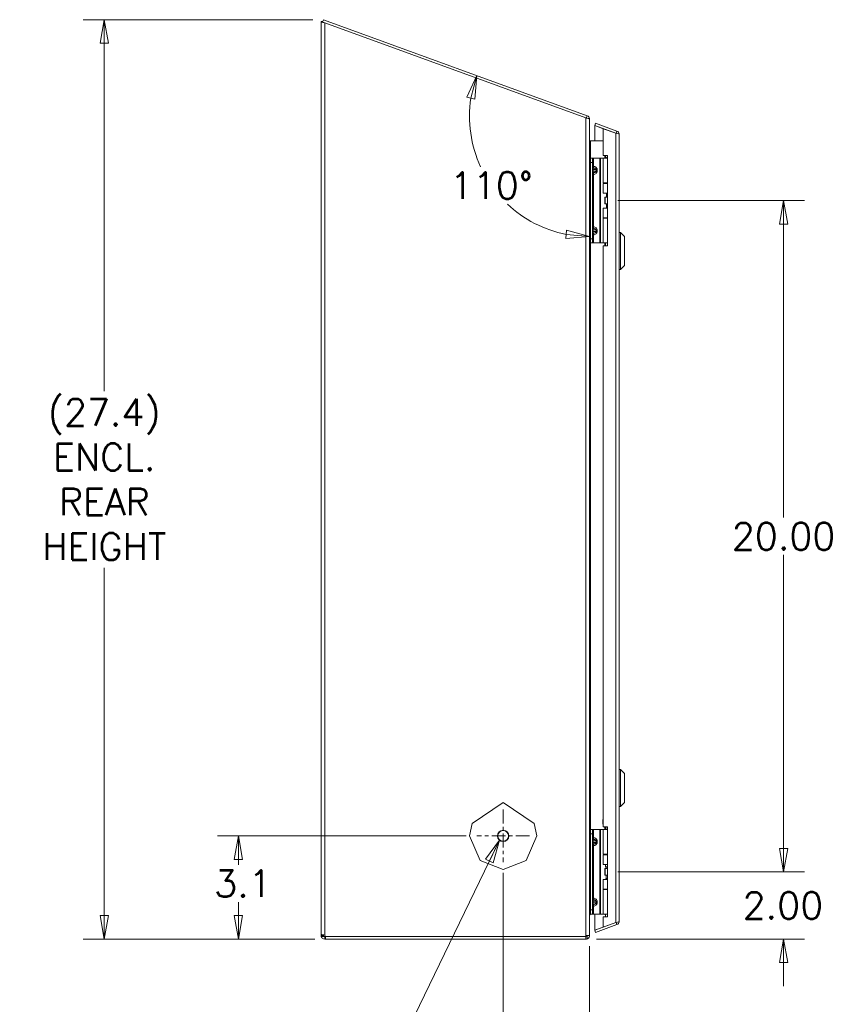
# Model space of a CAD drawing. Header units: inches. Extents: x 5 to 168, y 5 to 106.
# Tile 2 of 12: x 5 to 29, y 46 to 76. Entities that reach past the tile are written whole.
import ezdxf

# ---------------------------------------------------------------- set-up
doc = ezdxf.new("R2010")
doc.units = ezdxf.units.IN
doc.header["$LTSCALE"] = 10
doc.header["$MEASUREMENT"] = 0
doc.linetypes.add('CHAIN', pattern=[0.7087, 0.4724, -0.0591, 0.1181, -0.0591])
doc.layers.get('0').update_dxf_attribs({"lineweight": 0})
for name, color, linetype, lineweight in [('Center Mark (ANSI)', 7, 'Continuous', 5), ('Dimension (ANSI)', 7, 'Continuous', 5), ('Symbol (ANSI)', 7, 'Continuous', 5), ('Visible (ANSI)', 7, 'Continuous', 5), ('Visible Narrow (ANSI)', 7, 'Continuous', 5)]:
    doc.layers.add(name, color=color, linetype=linetype, lineweight=lineweight)
doc.styles.add('ROMANS', font='romans.shx')
doc.dimstyles.new('Default (ANSI)', dxfattribs={"dimscale": 10, "dimtxt": 0.08, "dimasz": 0.07, "dimexe": 0.0625, "dimexo": 0.0315, "dimgap": 0.0155, "dimtad": 0, "dimtih": 1, "dimtoh": 1, "dimrnd": 1e-08, "dimzin": 0, "dimdsep": 46, "dimtxsty": 'ROMANS', "dimblk": 'Filled-1', "dimcen": 0.09, "dimdle": 0.197, "dimclrd": 256, "dimclre": 256, "dimclrt": 256, "dimadec": 0, "dimazin": 0, "dimtfac": 1, "dimtofl": 0, "dimtmove": 0, "dimatfit": 3, "dimldrblk": 'Filled-1', "dimfxl": 1, "dimtolj": 1, "dimtzin": 0, "dimlwd": -1, "dimlwe": -1, "dimarcsym": 0})
doc.dimstyles.new('Default (ANSI)$7', dxfattribs={"dimscale": 10, "dimtxt": 0.08, "dimasz": 0.07, "dimexe": 0.0625, "dimexo": 0.0315, "dimgap": 0.0155, "dimtad": 0, "dimtih": 1, "dimtoh": 1, "dimrnd": 1e-08, "dimzin": 0, "dimdsep": 46, "dimtxsty": 'ROMANS', "dimblk": 'Filled-1', "dimcen": 0.09, "dimdle": 0.197, "dimclrd": 256, "dimclre": 256, "dimclrt": 256, "dimadec": 0, "dimazin": 0, "dimtfac": 1, "dimtofl": 0, "dimtmove": 0, "dimatfit": 3, "dimldrblk": 'Filled-1', "dimfxl": 1, "dimtolj": 1, "dimtzin": 0, "dimlwd": -1, "dimlwe": -1, "dimarcsym": 0})

# ---------------------------------------------------------------- blocks, each defined once
blk = doc.blocks.new('Filled-1')
at = {"color": 0}
for p, q in [((0, 0), (-1, 0.179)), ((-1, 0.179), (-1, -0.179)), ((-1, 0), (0, 0)), ((-1, -0.179), (0, 0))]:
    blk.add_line(p, q, dxfattribs=at)
at = {"color": 0, "flags": 128}
blk.add_lwpolyline([(-1, -0.179), (0, 0), (-1, 0.179), (-1, -0.179)], dxfattribs=at)
at = {"color": 0}
blk.add_solid([(-1, -0.179), (0, 0), (-1, 0.179), (-1, -0.179)], dxfattribs=at)
blk = doc.blocks.new('*D8')
at = {"layer": 'Defpoints', "color": 0, "transparency": 16777216}
for p in [(22.305, 50.154), (27.559, 50.154), (21.668, 48.152)]:
    blk.add_point(p, dxfattribs=at)
at = {"layer": 'Dimension (ANSI)', "transparency": 16777216}
for p, q in [((27.559, 50.854), (27.559, 51.554)), ((22.62, 50.154), (28.184, 50.154)), ((21.983, 48.152), (28.184, 48.152)), ((27.559, 47.452), (27.559, 46.752))]:
    blk.add_line(p, q, dxfattribs=at)
at = {"layer": 'Dimension (ANSI)', "transparency": 16777216, "xscale": 0.7000000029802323, "yscale": 0.7000000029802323, "zscale": 0.7000000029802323}
for p, rotation in [((27.559, 50.154), 270), ((27.559, 48.152), 90)]:
    blk.add_blockref('Filled-1', p, dxfattribs=dict(at, rotation=rotation))
at = {"layer": 'Dimension (ANSI)', "transparency": 16777216, "insert": (26.34, 49.553), "char_height": 0.8, "attachment_point": 1, "style": 'ROMANS'}
blk.add_mtext('\\A1;2.00', dxfattribs=at)
blk = doc.blocks.new('*D9')
at = {"layer": 'Defpoints', "color": 0, "transparency": 16777216}
for p in [(22.305, 70.154), (27.559, 70.154), (22.305, 50.154)]:
    blk.add_point(p, dxfattribs=at)
at = {"layer": 'Dimension (ANSI)', "transparency": 16777216}
for p, q in [((22.62, 70.154), (28.184, 70.154)), ((27.559, 69.454), (27.559, 60.709)), ((27.559, 50.854), (27.559, 59.599)), ((22.62, 50.154), (28.184, 50.154))]:
    blk.add_line(p, q, dxfattribs=at)
at = {"layer": 'Dimension (ANSI)', "transparency": 16777216, "xscale": 0.7000000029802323, "yscale": 0.7000000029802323, "zscale": 0.7000000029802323}
for p, rotation in [((27.559, 70.154), 90), ((27.559, 50.154), 270)]:
    blk.add_blockref('Filled-1', p, dxfattribs=dict(at, rotation=rotation))
at = {"layer": 'Dimension (ANSI)', "transparency": 16777216, "insert": (27.559, 60.154), "char_height": 0.8, "attachment_point": 5, "style": 'ROMANS'}
blk.add_mtext('\\A1;20.00', dxfattribs=at)
blk = doc.blocks.new('*D10')
at = {"layer": 'Defpoints', "color": 0, "transparency": 16777216}
for p in [(19.199, 50.441), (21.773, 48.258), (19.199, 45.341)]:
    blk.add_point(p, dxfattribs=at)
at = {"layer": 'Dimension (ANSI)', "transparency": 16777216}
for p, q in [((19.199, 50.126), (19.199, 44.716)), ((21.773, 47.943), (21.773, 44.716)), ((19.899, 45.341), (21.073, 45.341)), ((21.773, 45.341), (22.854, 45.341))]:
    blk.add_line(p, q, dxfattribs=at)
at = {"layer": 'Dimension (ANSI)', "transparency": 16777216, "xscale": 0.7000000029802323, "yscale": 0.7000000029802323, "zscale": 0.7000000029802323, "rotation": 180}
blk.add_blockref('Filled-1', (19.199, 45.341), dxfattribs=at)
at = {"layer": 'Dimension (ANSI)', "transparency": 16777216, "xscale": 0.7000000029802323, "yscale": 0.7000000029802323, "zscale": 0.7000000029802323}
blk.add_blockref('Filled-1', (21.773, 45.341), dxfattribs=at)
at = {"layer": 'Dimension (ANSI)', "transparency": 16777216, "insert": (23.009, 45.741), "char_height": 0.8, "attachment_point": 1, "style": 'ROMANS'}
blk.add_mtext('\\A1;2.6', dxfattribs=at)
blk = doc.blocks.new('*D11')
at = {"layer": 'Defpoints', "color": 0, "transparency": 16777216}
for p in [(11.307, 51.226), (18.414, 51.226), (13.9, 48.152)]:
    blk.add_point(p, dxfattribs=at)
at = {"layer": 'Dimension (ANSI)', "transparency": 16777216}
for p, q in [((18.099, 51.226), (10.682, 51.226)), ((11.307, 50.526), (11.307, 50.362)), ((11.307, 48.852), (11.307, 49.252)), ((13.585, 48.152), (10.682, 48.152))]:
    blk.add_line(p, q, dxfattribs=at)
at = {"layer": 'Dimension (ANSI)', "transparency": 16777216, "xscale": 0.7000000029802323, "yscale": 0.7000000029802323, "zscale": 0.7000000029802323}
for p, rotation in [((11.307, 51.226), 90), ((11.307, 48.152), 270)]:
    blk.add_blockref('Filled-1', p, dxfattribs=dict(at, rotation=rotation))
at = {"layer": 'Dimension (ANSI)', "transparency": 16777216, "insert": (10.583, 50.207), "char_height": 0.8, "attachment_point": 1, "style": 'ROMANS'}
blk.add_mtext('\\A1;3.1', dxfattribs=at)
blk = doc.blocks.new('*D12')
at = {"layer": 'Defpoints', "color": 0, "transparency": 16777216}
for p in [(21.477, 72.765), (21.773, 72.657), (21.773, 72.342), (18.346, 71.631)]:
    blk.add_point(p, dxfattribs=at)
at = {"layer": 'Dimension (ANSI)', "transparency": 16777216}
for start, end in [(171.2291, 204.7359), (226.7789, 258.7709)]:
    blk.add_arc((21.773, 72.657), 3.577, start, end, dxfattribs=at)
at = {"layer": 'Dimension (ANSI)', "transparency": 16777216, "xscale": 0.700000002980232, "yscale": 0.700000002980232, "zscale": 0.700000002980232}
for p, rotation in [((18.411, 73.881), 75.61457067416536), ((21.773, 69.08), 354.3854293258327)]:
    blk.add_blockref('Filled-1', p, dxfattribs=dict(at, rotation=rotation))
at = {"layer": 'Dimension (ANSI)', "transparency": 16777216, "insert": (18.843, 70.605), "char_height": 0.8, "attachment_point": 5, "style": 'ROMANS'}
blk.add_mtext('\\A1;110°', dxfattribs=at)
blk = doc.blocks.new('*D23')
at = {"layer": 'Defpoints', "color": 0, "transparency": 16777216}
for p in [(7.306, 75.543), (13.843, 75.543), (13.9, 48.152)]:
    blk.add_point(p, dxfattribs=at)
at = {"layer": 'Dimension (ANSI)', "transparency": 16777216}
for p, q in [((13.528, 75.543), (6.681, 75.543)), ((7.306, 74.843), (7.306, 64.479)), ((7.306, 48.852), (7.306, 59.217)), ((13.585, 48.152), (6.681, 48.152))]:
    blk.add_line(p, q, dxfattribs=at)
at = {"layer": 'Dimension (ANSI)', "transparency": 16777216, "xscale": 0.7000000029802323, "yscale": 0.7000000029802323, "zscale": 0.7000000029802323}
for p, rotation in [((7.306, 75.543), 90), ((7.306, 48.152), 270)]:
    blk.add_blockref('Filled-1', p, dxfattribs=dict(at, rotation=rotation))
at = {"layer": 'Dimension (ANSI)', "transparency": 16777216, "insert": (7.306, 61.848), "char_height": 0.8, "attachment_point": 5, "style": 'ROMANS'}
blk.add_mtext('\\A1;(27.4){\\PENCL.\\PREAR\\PHEIGHT}', dxfattribs=at)

msp = doc.modelspace()

# ---------------------------------------------------------------- linework, layer by layer
at = {"layer": 'Center Mark (ANSI)', "linetype": 'CHAIN', "ltscale": 0.087173}
for p, q in [((19.199, 52.0117), (19.199, 50.4407)), ((19.9845, 51.2262), (18.4135, 51.2262))]:
    msp.add_line(p, q, dxfattribs=at)
at = {"layer": 'Visible (ANSI)'}
for p, q in [((13.773, 75.49), (13.8231, 75.49)), ((13.773, 75.4831), (13.773, 75.49)), ((13.8206, 75.4831), (13.773, 75.4831)), ((13.773, 48.2695), (13.773, 75.4831)), ((13.8172, 75.4739), (13.8426, 75.5434)), ((13.8783, 75.4517), (13.8172, 75.4739)), ((21.699, 72.6839), (13.8426, 75.5434)), ((21.6678, 72.6165), (13.8783, 75.4517)), ((21.674, 72.6151), (21.699, 72.6839)), ((21.6866, 72.6349), (21.6789, 72.614)), ((21.7038, 72.6822), (21.6866, 72.6349)), ((21.699, 72.6839), (21.7038, 72.6822)), ((21.773, 72.5833), (21.7708, 72.5833)), ((21.773, 72.5833), (21.773, 72.5782)), ((21.773, 72.5782), (21.773, 48.2582)), ((21.9295, 72.3881), (21.9548, 72.4576)), ((21.9548, 72.4576), (22.5903, 72.2264)), ((22.5588, 72.1591), (21.9295, 72.3881)), ((21.9295, 71.9304), (21.9295, 72.3874)), ((21.9295, 72.3874), (22.1795, 72.2964)), ((22.1795, 72.2964), (22.1795, 71.498)), ((22.1795, 72.2964), (22.5543, 72.16)), ((22.5653, 72.1578), (22.5903, 72.2264)), ((22.1795, 71.9304), (21.8043, 71.9304)), ((22.6595, 72.1275), (22.6595, 48.6811)), ((21.804, 71.4143), (21.804, 71.2893)), ((21.804, 71.4143), (21.8631, 71.4143)), ((21.804, 69.0193), (21.804, 71.2893)), ((21.89, 71.4143), (21.8631, 71.4143)), ((21.8631, 71.2893), (21.8631, 71.4143)), ((21.8631, 69.0193), (21.8631, 71.2893)), ((22.0759, 71.4143), (21.89, 71.4143)), ((22.0982, 71.4143), (22.0759, 71.4143)), ((22.183, 71.4143), (22.0982, 71.4143)), ((22.1795, 71.498), (22.3045, 71.498)), ((22.183, 71.4143), (22.3045, 71.4143)), ((22.183, 70.6823), (22.183, 71.4143)), ((22.2557, 71.4143), (22.3045, 71.4619)), ((22.3045, 71.4248), (22.294, 71.4143)), ((22.3045, 71.498), (22.3045, 68.8105)), ((22.183, 70.6823), (22.3045, 70.6823)), ((22.183, 70.6648), (22.3045, 70.6648)), ((22.183, 70.3793), (22.183, 70.6648)), ((22.283, 70.6823), (22.283, 70.6648)), ((22.3045, 70.3793), (22.183, 70.3793)), ((22.232, 70.2543), (22.2351, 70.2543)), ((22.232, 70.0543), (22.232, 70.2543)), ((22.2351, 70.2543), (22.3045, 70.2543)), ((22.2351, 70.0543), (22.2351, 70.2543)), ((22.283, 70.3793), (22.283, 70.2543)), ((22.183, 69.9293), (22.3045, 69.9293)), ((22.183, 69.6438), (22.183, 69.9293)), ((22.232, 70.0543), (22.2351, 70.0543)), ((22.2351, 70.0543), (22.3045, 70.0543)), ((22.283, 70.0543), (22.283, 69.9293)), ((22.183, 69.6438), (22.3045, 69.6438)), ((22.183, 69.6263), (22.3045, 69.6263)), ((22.183, 68.8943), (22.183, 69.6263)), ((22.283, 69.6438), (22.283, 69.6263)), ((21.804, 69.0193), (21.804, 68.8943)), ((21.8631, 68.8943), (21.8631, 69.0193)), ((22.6989, 69.2055), (22.6595, 69.2055)), ((22.6989, 69.2055), (22.6989, 68.1031)), ((22.817, 69.0874), (22.6989, 69.2055)), ((22.817, 69.0874), (22.817, 68.2213)), ((21.8631, 68.8943), (21.804, 68.8943)), ((21.89, 68.8943), (21.8631, 68.8943)), ((22.0759, 68.8943), (21.89, 68.8943)), ((22.0982, 68.8943), (22.0759, 68.8943)), ((22.183, 68.8943), (22.0982, 68.8943)), ((22.3045, 68.8105), (22.1795, 68.8105)), ((22.1795, 68.8105), (22.1795, 51.498)), ((22.183, 68.8943), (22.3045, 68.8943)), ((22.6989, 68.1031), (22.6595, 68.1031)), ((22.817, 68.2213), (22.6989, 68.1031)), ((22.6989, 53.2055), (22.6595, 53.2055)), ((22.6989, 53.2055), (22.6989, 52.1031)), ((22.817, 53.0874), (22.6989, 53.2055)), ((22.817, 53.0874), (22.817, 52.2213)), ((18.2711, 51.599), (19.199, 52.2262)), ((19.199, 52.2262), (20.1269, 51.599)), ((22.817, 52.2213), (22.6989, 52.1031)), ((22.6989, 52.1031), (22.6595, 52.1031)), ((18.199, 51.2262), (18.2711, 51.599)), ((20.1269, 51.599), (20.199, 51.2262)), ((21.804, 51.4143), (21.804, 51.2893)), ((21.804, 51.4143), (21.8631, 51.4143)), ((21.89, 51.4143), (21.8631, 51.4143)), ((21.8631, 51.2893), (21.8631, 51.4143)), ((22.0759, 51.4143), (21.89, 51.4143)), ((22.0982, 51.4143), (22.0759, 51.4143)), ((22.183, 51.4143), (22.0982, 51.4143)), ((22.1795, 51.498), (22.3045, 51.498)), ((22.183, 51.4143), (22.3045, 51.4143)), ((22.183, 50.6823), (22.183, 51.4143)), ((22.3045, 51.498), (22.3045, 48.8105)), ((18.5136, 50.4981), (18.199, 51.2262)), ((20.199, 51.2262), (19.8845, 50.4981)), ((21.804, 49.0193), (21.804, 51.2893)), ((21.8631, 49.0193), (21.8631, 51.2893)), ((19.199, 50.2262), (18.5136, 50.4981)), ((19.8845, 50.4981), (19.199, 50.2262)), ((22.183, 50.6823), (22.3045, 50.6823)), ((22.183, 50.6648), (22.3045, 50.6648)), ((22.183, 50.3793), (22.183, 50.6648)), ((22.2455, 50.6823), (22.2455, 50.6648)), ((22.3045, 50.3793), (22.183, 50.3793)), ((22.232, 50.2543), (22.2351, 50.2543)), ((22.232, 50.0543), (22.232, 50.2543)), ((22.2351, 50.2543), (22.3045, 50.2543)), ((22.2351, 50.0543), (22.2351, 50.2543)), ((22.2455, 50.3793), (22.2455, 50.3098)), ((22.2455, 50.3098), (22.3045, 50.3098)), ((22.273, 50.2621), (22.2455, 50.3098)), ((22.273, 50.2621), (22.3045, 50.2621)), ((22.273, 50.2621), (22.273, 50.2543)), ((22.183, 49.9293), (22.3045, 49.9293)), ((22.183, 49.6438), (22.183, 49.9293)), ((22.232, 50.0543), (22.2351, 50.0543)), ((22.2351, 50.0543), (22.3045, 50.0543)), ((22.273, 49.9621), (22.254, 49.9293)), ((22.273, 50.0543), (22.273, 49.9621)), ((22.273, 49.9621), (22.3045, 49.9621)), ((22.183, 49.6438), (22.3045, 49.6438)), ((22.183, 49.6263), (22.3045, 49.6263)), ((22.183, 48.8943), (22.183, 49.6263)), ((22.2455, 49.6438), (22.2455, 49.6263)), ((21.804, 49.0193), (21.804, 48.8943)), ((21.8631, 48.8943), (21.8631, 49.0193)), ((21.8631, 48.8943), (21.804, 48.8943)), ((21.8043, 48.8907), (22.2284, 48.8907)), ((21.89, 48.8943), (21.8631, 48.8943)), ((22.0759, 48.8943), (21.89, 48.8943)), ((21.9295, 48.4212), (21.9295, 48.8907)), ((22.0982, 48.8943), (22.0759, 48.8943)), ((22.183, 48.8943), (22.0982, 48.8943)), ((22.1795, 48.8105), (22.1795, 48.5122)), ((22.3045, 48.8105), (22.1795, 48.8105)), ((22.183, 48.8943), (22.3045, 48.8943)), ((22.2455, 48.8943), (22.2455, 48.8105)), ((22.5588, 48.6495), (21.9295, 48.4205)), ((22.1795, 48.5122), (21.9295, 48.4212)), ((21.9295, 48.4205), (21.9548, 48.3509)), ((21.9548, 48.3509), (22.5903, 48.5822)), ((22.5543, 48.6486), (22.1795, 48.5122)), ((22.5653, 48.6508), (22.5903, 48.5822)), ((13.773, 48.2695), (13.8233, 48.2695)), ((13.773, 48.2575), (13.773, 48.2695)), ((13.773, 48.2575), (13.8233, 48.2575)), ((13.8233, 48.2695), (13.847, 48.2695)), ((13.8233, 48.2575), (13.847, 48.2575)), ((13.847, 48.2695), (13.847, 48.2575)), ((13.8783, 48.2262), (13.9005, 48.2262)), ((13.8783, 48.2262), (13.8783, 48.2026)), ((13.8783, 48.2026), (13.8783, 48.1522)), ((13.9005, 48.1522), (13.8783, 48.1522)), ((13.9005, 48.2262), (13.9005, 48.1522)), ((13.9005, 48.2262), (21.6678, 48.2262)), ((13.9005, 48.1522), (21.6678, 48.1522)), ((21.6678, 48.2272), (13.9039, 48.2272)), ((21.6678, 48.2272), (21.6678, 48.2582)), ((21.6678, 48.1522), (21.6678, 48.2262)), ((21.699, 48.2582), (21.699, 48.2575)), ((21.699, 48.2575), (21.723, 48.2575)), ((21.723, 48.2575), (21.773, 48.2575)), ((21.773, 48.2575), (21.773, 48.2582))]:
    msp.add_line(p, q, dxfattribs=at)
msp.add_circle((19.199, 51.2262), 0.1685, dxfattribs=at)
for centre, radius, start, end in [((22.1455, 51.4143), 0.1, 0, 45.07737), ((13.8351, 48.2143), 0.07, 10.61276, 51.9526)]:
    msp.add_arc(centre, radius, start, end, dxfattribs=at)
msp.add_ellipse((21.8043, 71.9617), major_axis=(-0.0313, 0), ratio=0.9997181, start_param=1.4701541, end_param=1.5707963, dxfattribs=at)
for points in [[(13.7778, 75.4771), (13.7746, 75.4791), (13.773, 75.4811), (13.773, 75.4831)], [(21.6678, 72.6165), (21.6783, 72.6141), (21.6889, 72.6116), (21.699, 72.6092)], [(21.8011, 71.9306), (21.7859, 71.9328), (21.773, 71.9477), (21.773, 71.9637)], [(22.5543, 72.16), (22.5558, 72.1597), (22.5573, 72.1594), (22.5588, 72.1591)], [(22.1795, 51.6932), (22.1743, 51.6613), (22.1745, 51.6269), (22.1795, 51.595)], [(22.2161, 51.4851), (22.2121, 51.4891), (22.2085, 51.4934), (22.2051, 51.498)], [(22.2173, 51.498), (22.2204, 51.4942), (22.2237, 51.4906), (22.2272, 51.4872)], [(22.2272, 51.4872), (22.228, 51.4865), (22.2288, 51.4858), (22.2296, 51.4851)], [(21.7803, 48.8795), (21.7753, 48.8736), (21.773, 48.8665), (21.773, 48.8595)], [(21.804, 48.9647), (21.8028, 48.9647), (21.8017, 48.9647), (21.8005, 48.9647)], [(21.8005, 48.8905), (21.8017, 48.8907), (21.803, 48.8907), (21.8043, 48.8907)], [(22.2455, 48.8856), (22.2405, 48.8889), (22.2345, 48.8907), (22.2284, 48.8907)], [(22.5543, 48.6486), (22.5558, 48.6489), (22.5573, 48.6492), (22.5588, 48.6495)], [(13.773, 48.2695), (13.773, 48.2734), (13.7744, 48.2767), (13.7778, 48.2791)], [(13.7778, 48.2262), (13.7744, 48.2371), (13.773, 48.2478), (13.773, 48.2575)], [(13.8483, 48.2788), (13.8474, 48.2764), (13.847, 48.2733), (13.847, 48.2695)], [(21.6678, 48.2582), (21.6783, 48.2582), (21.6889, 48.2582), (21.699, 48.2582)], [(21.699, 48.157), (21.6891, 48.1539), (21.6785, 48.1522), (21.6678, 48.1522)], [(21.699, 48.2575), (21.699, 48.2574), (21.699, 48.2572), (21.699, 48.2571)], [(21.773, 48.2561), (21.773, 48.2566), (21.773, 48.257), (21.773, 48.2575)]]:
    msp.add_open_spline(points, degree=3, dxfattribs=at)
for points, knots in [([(13.8783, 75.4517), (13.84, 75.459), (13.8026, 75.4662), (13.7849, 75.4735), (13.782, 75.4747), (13.7796, 75.4759), (13.7778, 75.4771)], [0, 0, 0, 0, 1.0911322, 1.0911322, 1.0911322, 1.269339, 1.269339, 1.269339, 1.269339]), ([(21.699, 72.6092), (21.7356, 72.6003), (21.7646, 72.5915), (21.7714, 72.5826), (21.7725, 72.5811), (21.773, 72.5797), (21.773, 72.5782)], [0.3014573, 0.3014573, 0.3014573, 0.3014573, 1.3925895, 1.3925895, 1.3925895, 1.5707963, 1.5707963, 1.5707963, 1.5707963]), ([(21.7038, 72.6822), (21.7397, 72.6691), (21.7671, 72.635), (21.7721, 72.5971), (21.7727, 72.5925), (21.773, 72.5879), (21.773, 72.5833)], [0, 0, 0, 0, 1.0905904, 1.0905904, 1.0905904, 1.2217305, 1.2217305, 1.2217305, 1.2217305]), ([(22.5903, 72.2264), (22.6249, 72.2138), (22.6517, 72.1818), (22.658, 72.1455), (22.659, 72.1395), (22.6595, 72.1335), (22.6595, 72.1275)], [-1, -1, -1, -1, -0.14070877, -0.14070877, -0.14070877, 0, 0, 0, 0]), ([(22.5588, 72.1591), (22.5942, 72.1521), (22.6284, 72.1451), (22.6459, 72.1381), (22.6548, 72.1346), (22.6595, 72.131), (22.6595, 72.1275)], [-0.9727877, -0.9727877, -0.9727877, -0.9727877, -0.32751892, -0.32751892, -0.32751892, 0, 0, 0, 0]), ([(21.804, 71.3714), (21.7887, 71.4188), (21.7745, 71.4662), (21.7731, 71.5136), (21.7731, 71.5164), (21.773, 71.5192), (21.773, 71.522)], [0.0080001, 0.0080001, 0.0080001, 0.0080001, 1.4834748, 1.4834748, 1.4834748, 1.5707963, 1.5707963, 1.5707963, 1.5707963]), ([(21.7943, 71.4022), (21.7966, 71.4014), (21.7991, 71.4009), (21.8015, 71.4008), (21.8024, 71.4007), (21.8032, 71.4007), (21.804, 71.4007)], [1.24378148, 1.24378148, 1.24378148, 1.24378148, 1.48347479, 1.48347479, 1.48347479, 1.56279624, 1.56279624, 1.56279624, 1.56279624]), ([(22.1795, 51.5523), (22.1745, 51.5687), (22.1712, 51.5857), (22.1653, 51.6333), (22.1655, 51.6647), (22.1725, 51.7081), (22.1754, 51.721), (22.1795, 51.7335)], [0.19599926, 0.19599926, 0.19599926, 0.19599926, 0.32637038, 0.32637038, 0.56147606, 0.56147606, 0.66126986, 0.66126986, 0.66126986, 0.66126986]), ([(22.2685, 51.4143), (22.2677, 51.4207), (22.2662, 51.427), (22.2599, 51.4462), (22.253, 51.4586), (22.2399, 51.4751), (22.235, 51.4803), (22.2296, 51.4851)], [0.85111276, 0.85111276, 0.85111276, 0.85111276, 0.90093431, 0.90093431, 1.00620864, 1.00620864, 1.06107454, 1.06107454, 1.06107454, 1.06107454]), ([(21.773, 48.8602), (21.773, 48.8889), (21.7764, 48.9182), (21.7839, 48.9399), (21.7887, 48.9541), (21.7959, 48.9652), (21.804, 48.9654)], [-1, -1, -1, -1, -0.39537698, -0.39537698, -0.39537698, -0.00401641, -0.00401641, -0.00401641, -0.00401641]), ([(21.7803, 48.8795), (21.7846, 48.885), (21.7907, 48.8889), (21.799, 48.8903), (21.7995, 48.8904), (21.8, 48.8904), (21.8005, 48.8905)], [0.49812899, 0.49812899, 0.49812899, 0.49812899, 0.91437386, 0.91437386, 0.91437386, 0.93875876, 0.93875876, 0.93875876, 0.93875876]), ([(22.5588, 48.6495), (22.5942, 48.6565), (22.6284, 48.6635), (22.6459, 48.6705), (22.6548, 48.674), (22.6595, 48.6776), (22.6595, 48.6811)], [-0.9727877, -0.9727877, -0.9727877, -0.9727877, -0.32751892, -0.32751892, -0.32751892, 0, 0, 0, 0]), ([(22.5903, 48.5822), (22.6249, 48.5948), (22.6517, 48.6268), (22.658, 48.6631), (22.659, 48.669), (22.6595, 48.6751), (22.6595, 48.6811)], [-1, -1, -1, -1, -0.1407088, -0.1407088, -0.1407088, 0, 0, 0, 0]), ([(13.7778, 48.2791), (13.7856, 48.2848), (13.8058, 48.2859), (13.8304, 48.2822), (13.8464, 48.2798), (13.8636, 48.2754), (13.8783, 48.2695)], [1.1812646, 1.1812646, 1.1812646, 1.1812646, 1.8189673, 1.8189673, 1.8189673, 2.2348487, 2.2348487, 2.2348487, 2.2348487]), ([(13.8783, 48.1522), (13.8558, 48.1522), (13.8272, 48.1611), (13.8064, 48.1806), (13.7928, 48.1933), (13.7829, 48.2098), (13.7778, 48.2262)], [-0.6640524, -0.6640524, -0.6640524, -0.6640524, -0.0263496, -0.0263496, -0.0263496, 0.3895318, 0.3895318, 0.3895318, 0.3895318]), ([(13.847, 48.2575), (13.847, 48.2488), (13.8522, 48.2371), (13.8614, 48.2312), (13.8669, 48.2277), (13.8731, 48.2262), (13.8783, 48.2262)], [-0.6640524, -0.6640524, -0.6640524, -0.6640524, 0.1698694, 0.1698694, 0.1698694, 0.6640524, 0.6640524, 0.6640524, 0.6640524]), ([(21.6678, 48.2262), (21.6843, 48.2262), (21.6974, 48.2398), (21.6989, 48.2543), (21.699, 48.2552), (21.699, 48.2561), (21.699, 48.2571)], [0, 0, 0, 0, 0.93102305, 0.93102305, 0.93102305, 0.99144264, 0.99144264, 0.99144264, 0.99144264]), ([(21.699, 48.2582), (21.7243, 48.2582), (21.7464, 48.2582), (21.7594, 48.2582), (21.7683, 48.2582), (21.773, 48.2582), (21.773, 48.2582)], [0.19191368, 0.19191368, 0.19191368, 0.19191368, 0.67248108, 0.67248108, 0.67248108, 1, 1, 1, 1]), ([(21.773, 48.2561), (21.7725, 48.2205), (21.7531, 48.1849), (21.7198, 48.166), (21.7133, 48.1623), (21.7064, 48.1593), (21.699, 48.157)], [-0.99144264, -0.99144264, -0.99144264, -0.99144264, -0.31274361, -0.31274361, -0.31274361, -0.17982846, -0.17982846, -0.17982846, -0.17982846])]:
    msp.add_open_spline(points, degree=3, knots=knots, dxfattribs=at)
at = {"layer": 'Visible Narrow (ANSI)'}
for p, q in [((13.8783, 75.4517), (13.8783, 48.2695)), ((21.6678, 48.2582), (21.6678, 72.6165)), ((21.8043, 71.9304), (21.8043, 71.4143)), ((22.5543, 48.6486), (22.5543, 72.16)), ((21.8631, 71.2893), (21.804, 71.2893)), ((21.89, 71.1774), (21.89, 71.4143)), ((22.0759, 68.8943), (22.0759, 71.4143)), ((22.0982, 68.8943), (22.0982, 71.4143)), ((22.2284, 71.4143), (22.2284, 71.498)), ((22.2505, 71.498), (22.2505, 71.4143)), ((21.8631, 71.1774), (21.89, 71.1774)), ((21.8631, 71.0793), (21.8777, 71.0793)), ((21.8777, 71.0293), (21.8631, 71.0293)), ((21.9684, 71.0793), (21.8777, 71.0793)), ((21.8777, 71.0793), (21.8777, 71.0293)), ((21.8777, 71.0293), (21.9684, 71.0293)), ((21.9684, 71.0293), (21.9684, 71.0793)), ((22.0038, 71.0793), (21.9684, 71.0793)), ((21.9684, 71.0293), (22.0038, 71.0293)), ((22.0038, 71.0793), (22.0038, 71.0293)), ((21.89, 70.9312), (21.8631, 70.9312)), ((21.89, 69.3774), (21.89, 70.9312)), ((21.8631, 69.3774), (21.89, 69.3774)), ((21.8631, 69.2793), (21.8777, 69.2793)), ((21.8631, 69.2293), (21.8777, 69.2293)), ((21.9684, 69.2793), (21.8777, 69.2793)), ((21.8777, 69.2793), (21.8777, 69.2293)), ((21.8777, 69.2293), (21.9684, 69.2293)), ((21.9684, 69.2293), (21.9684, 69.2793)), ((21.9684, 69.2793), (22.0038, 69.2793)), ((21.9684, 69.2293), (22.0038, 69.2293)), ((22.0038, 69.2793), (22.0038, 69.2293)), ((21.804, 69.0193), (21.8631, 69.0193)), ((21.89, 69.1312), (21.8631, 69.1312)), ((21.89, 68.8943), (21.89, 69.1312)), ((21.8043, 68.8943), (21.8043, 51.4143)), ((22.2284, 68.8105), (22.2284, 68.8943)), ((22.2505, 68.8943), (22.2505, 68.8105)), ((21.89, 51.1774), (21.89, 51.4143)), ((22.0759, 48.8943), (22.0759, 51.4143)), ((22.0982, 48.8943), (22.0982, 51.4143)), ((22.2296, 51.4851), (22.2161, 51.4851)), ((22.2272, 51.4872), (22.3045, 51.4872)), ((22.2284, 51.4143), (22.2284, 51.4702)), ((21.8631, 51.2893), (21.804, 51.2893)), ((21.8631, 51.1774), (21.89, 51.1774)), ((21.8631, 51.0793), (21.8777, 51.0793)), ((21.9684, 51.0793), (21.8777, 51.0793)), ((21.8777, 51.0793), (21.8777, 51.0293)), ((21.9684, 51.0293), (21.9684, 51.0793)), ((22.0038, 51.0793), (21.9684, 51.0793)), ((22.0038, 51.0793), (22.0038, 51.0293)), ((21.8777, 51.0293), (21.8631, 51.0293)), ((21.89, 50.9312), (21.8631, 50.9312)), ((21.8777, 51.0293), (21.9684, 51.0293)), ((21.89, 49.3774), (21.89, 50.9312)), ((21.9684, 51.0293), (22.0038, 51.0293)), ((21.8631, 49.3774), (21.89, 49.3774)), ((21.804, 49.0193), (21.8631, 49.0193)), ((21.8631, 49.2793), (21.8777, 49.2793)), ((21.8631, 49.2293), (21.8777, 49.2293)), ((21.89, 49.1312), (21.8631, 49.1312)), ((21.9684, 49.2793), (21.8777, 49.2793)), ((21.8777, 49.2793), (21.8777, 49.2293)), ((21.8777, 49.2293), (21.9684, 49.2293)), ((21.89, 48.8943), (21.89, 49.1312)), ((21.9684, 49.2293), (21.9684, 49.2793)), ((21.9684, 49.2793), (22.0038, 49.2793)), ((21.9684, 49.2293), (22.0038, 49.2293)), ((22.0038, 49.2793), (22.0038, 49.2293)), ((21.8043, 48.8907), (21.8043, 48.8943)), ((22.2284, 48.8907), (22.2284, 48.8943))]:
    msp.add_line(p, q, dxfattribs=at)
msp.add_circle((19.199, 51.2262), 0.1605, dxfattribs=at)
for points in [[(13.7778, 75.4771), (13.7927, 75.4762), (13.8064, 75.4751), (13.8184, 75.4735)], [(21.7739, 48.8849), (21.776, 48.8831), (21.7782, 48.8813), (21.7803, 48.8795)]]:
    msp.add_open_spline(points, degree=3, dxfattribs=at)
for points, knots in [([(22.5744, 72.156), (22.5744, 72.156), (22.5743, 72.156), (22.5736, 72.1565), (22.5728, 72.1568), (22.5713, 72.1571), (22.5706, 72.1571), (22.5699, 72.1569), (22.5699, 72.1569), (22.5699, 72.1569)], [-0.021848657, -0.021848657, -0.021848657, -0.021848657, -0.021498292, -0.021498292, -0.013779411, -0.013779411, -0.007404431, -0.007404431, -0.007402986, -0.007402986, -0.007402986, -0.007402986]), ([(21.8631, 71.1774), (21.8631, 71.1658), (21.8672, 71.1545), (21.8807, 71.1365), (21.8901, 71.1297), (21.9004, 71.126)], [0, 0, 0, 0, 0.0008769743, 0.0008769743, 0.0017539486, 0.0017539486, 0.0017539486, 0.0017539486]), ([(21.9004, 71.126), (21.8986, 71.125), (21.8968, 71.1238), (21.8951, 71.1223), (21.8917, 71.1195), (21.8885, 71.1157), (21.8858, 71.1112), (21.8832, 71.1067), (21.8812, 71.1016), (21.8798, 71.0962), (21.8784, 71.0906), (21.8777, 71.0848), (21.8777, 71.0793)], [1.9375412, 1.9375412, 1.9375412, 1.9375412, 2.1111953, 2.1111953, 2.1111953, 2.452995, 2.452995, 2.452995, 2.7898962, 2.7898962, 2.7898962, 3.1415927, 3.1415927, 3.1415927, 3.1415927]), ([(21.8777, 71.0293), (21.8777, 71.0238), (21.8784, 71.0179), (21.8798, 71.0123), (21.8812, 71.007), (21.8832, 71.0019), (21.8858, 70.9974), (21.8885, 70.9929), (21.8917, 70.9891), (21.8951, 70.9862), (21.8968, 70.9848), (21.8986, 70.9836), (21.9004, 70.9826)], [0, 0, 0, 0, 0.3516965, 0.3516965, 0.3516965, 0.6885977, 0.6885977, 0.6885977, 1.0303974, 1.0303974, 1.0303974, 1.2040515, 1.2040515, 1.2040515, 1.2040515]), ([(21.89, 71.1774), (21.8892, 71.1658), (21.8901, 71.1545), (21.894, 71.1365), (21.8969, 71.1297), (21.9004, 71.126)], [0, 0, 0, 0, 0.0008769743, 0.0008769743, 0.0017539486, 0.0017539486, 0.0017539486, 0.0017539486]), ([(21.89, 71.1774), (21.9048, 71.1753), (21.9201, 71.1713), (21.9344, 71.1654), (21.9481, 71.1596), (21.9609, 71.152), (21.9713, 71.143), (21.9818, 71.1341), (21.99, 71.1238), (21.9954, 71.1132), (22.0012, 71.1019), (22.0038, 71.0902), (22.0038, 71.0793)], [4.9092117, 4.9092117, 4.9092117, 4.9092117, 5.2563782, 5.2563782, 5.2563782, 5.5922263, 5.5922263, 5.5922263, 5.9278595, 5.9278595, 5.9278595, 6.2831853, 6.2831853, 6.2831853, 6.2831853]), ([(22.0038, 71.0293), (22.0038, 71.0183), (22.0012, 71.0067), (21.9954, 70.9954), (21.99, 70.9848), (21.9818, 70.9745), (21.9713, 70.9655), (21.9609, 70.9566), (21.9481, 70.949), (21.9344, 70.9432), (21.9201, 70.9373), (21.9048, 70.9333), (21.89, 70.9312)], [3.1415927, 3.1415927, 3.1415927, 3.1415927, 3.4969185, 3.4969185, 3.4969185, 3.8325516, 3.8325516, 3.8325516, 4.1683997, 4.1683997, 4.1683997, 4.5155663, 4.5155663, 4.5155663, 4.5155663]), ([(21.9684, 71.0793), (21.9684, 71.0848), (21.9664, 71.0906), (21.9622, 71.0962), (21.9581, 71.1016), (21.9519, 71.1067), (21.9441, 71.1112), (21.9362, 71.1157), (21.9266, 71.1195), (21.9164, 71.1223), (21.9112, 71.1238), (21.9058, 71.125), (21.9004, 71.126)], [0, 0, 0, 0, 0.3516965, 0.3516965, 0.3516965, 0.6885977, 0.6885977, 0.6885977, 1.0303974, 1.0303974, 1.0303974, 1.2040515, 1.2040515, 1.2040515, 1.2040515]), ([(21.9004, 70.9826), (21.9058, 70.9836), (21.9112, 70.9848), (21.9164, 70.9862), (21.9266, 70.9891), (21.9362, 70.9929), (21.9441, 70.9974), (21.9519, 71.0019), (21.9581, 71.007), (21.9622, 71.0123), (21.9664, 71.0179), (21.9684, 71.0238), (21.9684, 71.0293)], [1.9375412, 1.9375412, 1.9375412, 1.9375412, 2.1111953, 2.1111953, 2.1111953, 2.452995, 2.452995, 2.452995, 2.7898962, 2.7898962, 2.7898962, 3.1415927, 3.1415927, 3.1415927, 3.1415927]), ([(21.9004, 70.9826), (21.8901, 70.9789), (21.8807, 70.9721), (21.8672, 70.954), (21.8631, 70.9427), (21.8631, 70.9312)], [-0.0000069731, -0.0000069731, -0.0000069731, -0.0000069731, 0.0008707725, 0.0008707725, 0.0017485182, 0.0017485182, 0.0017485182, 0.0017485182]), ([(21.9004, 70.9826), (21.8969, 70.9789), (21.894, 70.9721), (21.8901, 70.954), (21.8892, 70.9427), (21.89, 70.9312)], [-0.0000069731, -0.0000069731, -0.0000069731, -0.0000069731, 0.0008707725, 0.0008707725, 0.0017485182, 0.0017485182, 0.0017485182, 0.0017485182]), ([(21.9004, 69.326), (21.8901, 69.3297), (21.8807, 69.3365), (21.8672, 69.3545), (21.8631, 69.3658), (21.8631, 69.3774)], [-0.0000069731, -0.0000069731, -0.0000069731, -0.0000069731, 0.0008707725, 0.0008707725, 0.0017485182, 0.0017485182, 0.0017485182, 0.0017485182]), ([(21.9004, 69.326), (21.8986, 69.325), (21.8968, 69.3238), (21.8951, 69.3223), (21.8917, 69.3195), (21.8885, 69.3157), (21.8858, 69.3112), (21.8832, 69.3067), (21.8812, 69.3016), (21.8798, 69.2962), (21.8784, 69.2906), (21.8777, 69.2848), (21.8777, 69.2793)], [1.9375412, 1.9375412, 1.9375412, 1.9375412, 2.1111953, 2.1111953, 2.1111953, 2.452995, 2.452995, 2.452995, 2.7898962, 2.7898962, 2.7898962, 3.1415927, 3.1415927, 3.1415927, 3.1415927]), ([(21.8777, 69.2293), (21.8777, 69.2238), (21.8784, 69.2179), (21.8798, 69.2123), (21.8812, 69.207), (21.8832, 69.2019), (21.8858, 69.1974), (21.8885, 69.1929), (21.8917, 69.1891), (21.8951, 69.1862), (21.8968, 69.1848), (21.8986, 69.1836), (21.9004, 69.1826)], [0, 0, 0, 0, 0.3516965, 0.3516965, 0.3516965, 0.6885977, 0.6885977, 0.6885977, 1.0303974, 1.0303974, 1.0303974, 1.2040515, 1.2040515, 1.2040515, 1.2040515]), ([(21.9004, 69.326), (21.8969, 69.3297), (21.894, 69.3365), (21.8901, 69.3545), (21.8892, 69.3658), (21.89, 69.3774)], [-0.0000069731, -0.0000069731, -0.0000069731, -0.0000069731, 0.0008707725, 0.0008707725, 0.0017485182, 0.0017485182, 0.0017485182, 0.0017485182]), ([(21.89, 69.3774), (21.9048, 69.3753), (21.9201, 69.3713), (21.9344, 69.3654), (21.9481, 69.3596), (21.9609, 69.352), (21.9713, 69.343), (21.9818, 69.3341), (21.99, 69.3238), (21.9954, 69.3132), (22.0012, 69.3019), (22.0038, 69.2902), (22.0038, 69.2793)], [4.9092117, 4.9092117, 4.9092117, 4.9092117, 5.2563782, 5.2563782, 5.2563782, 5.5922263, 5.5922263, 5.5922263, 5.9278595, 5.9278595, 5.9278595, 6.2831853, 6.2831853, 6.2831853, 6.2831853]), ([(22.0038, 69.2293), (22.0038, 69.2183), (22.0012, 69.2067), (21.9954, 69.1954), (21.99, 69.1848), (21.9818, 69.1745), (21.9713, 69.1655), (21.9609, 69.1566), (21.9481, 69.149), (21.9344, 69.1432), (21.9201, 69.1373), (21.9048, 69.1333), (21.89, 69.1312)], [3.1415927, 3.1415927, 3.1415927, 3.1415927, 3.4969185, 3.4969185, 3.4969185, 3.8325516, 3.8325516, 3.8325516, 4.1683997, 4.1683997, 4.1683997, 4.5155663, 4.5155663, 4.5155663, 4.5155663]), ([(21.9684, 69.2793), (21.9684, 69.2848), (21.9664, 69.2906), (21.9622, 69.2962), (21.9581, 69.3016), (21.9519, 69.3067), (21.9441, 69.3112), (21.9362, 69.3157), (21.9266, 69.3195), (21.9164, 69.3223), (21.9112, 69.3238), (21.9058, 69.325), (21.9004, 69.326)], [0, 0, 0, 0, 0.3516965, 0.3516965, 0.3516965, 0.6885977, 0.6885977, 0.6885977, 1.0303974, 1.0303974, 1.0303974, 1.2040515, 1.2040515, 1.2040515, 1.2040515]), ([(21.9004, 69.1826), (21.9058, 69.1836), (21.9112, 69.1848), (21.9164, 69.1862), (21.9266, 69.1891), (21.9362, 69.1929), (21.9441, 69.1974), (21.9519, 69.2019), (21.9581, 69.207), (21.9622, 69.2123), (21.9664, 69.2179), (21.9684, 69.2238), (21.9684, 69.2293)], [1.9375412, 1.9375412, 1.9375412, 1.9375412, 2.1111953, 2.1111953, 2.1111953, 2.452995, 2.452995, 2.452995, 2.7898962, 2.7898962, 2.7898962, 3.1415927, 3.1415927, 3.1415927, 3.1415927]), ([(21.8631, 69.1312), (21.8631, 69.1427), (21.8672, 69.154), (21.8807, 69.1721), (21.8901, 69.1789), (21.9004, 69.1826)], [0, 0, 0, 0, 0.0008769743, 0.0008769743, 0.0017539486, 0.0017539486, 0.0017539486, 0.0017539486]), ([(21.89, 69.1312), (21.8892, 69.1427), (21.8901, 69.154), (21.894, 69.1721), (21.8969, 69.1789), (21.9004, 69.1826)], [0, 0, 0, 0, 0.0008769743, 0.0008769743, 0.0017539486, 0.0017539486, 0.0017539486, 0.0017539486]), ([(21.8631, 51.1774), (21.8631, 51.1658), (21.8672, 51.1545), (21.8807, 51.1365), (21.8901, 51.1297), (21.9004, 51.126)], [0, 0, 0, 0, 0.0008769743, 0.0008769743, 0.0017539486, 0.0017539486, 0.0017539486, 0.0017539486]), ([(21.9004, 51.126), (21.8986, 51.125), (21.8968, 51.1238), (21.8951, 51.1223), (21.8917, 51.1195), (21.8885, 51.1157), (21.8858, 51.1112), (21.8832, 51.1067), (21.8812, 51.1016), (21.8798, 51.0962), (21.8784, 51.0906), (21.8777, 51.0848), (21.8777, 51.0793)], [1.9375412, 1.9375412, 1.9375412, 1.9375412, 2.1111953, 2.1111953, 2.1111953, 2.452995, 2.452995, 2.452995, 2.7898962, 2.7898962, 2.7898962, 3.1415927, 3.1415927, 3.1415927, 3.1415927]), ([(21.89, 51.1774), (21.8892, 51.1658), (21.8901, 51.1545), (21.894, 51.1365), (21.8969, 51.1297), (21.9004, 51.126)], [0, 0, 0, 0, 0.0008769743, 0.0008769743, 0.0017539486, 0.0017539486, 0.0017539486, 0.0017539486]), ([(21.89, 51.1774), (21.9048, 51.1753), (21.9201, 51.1713), (21.9344, 51.1654), (21.9481, 51.1596), (21.9609, 51.152), (21.9713, 51.143), (21.9818, 51.1341), (21.99, 51.1238), (21.9954, 51.1132), (22.0012, 51.1019), (22.0038, 51.0902), (22.0038, 51.0793)], [4.9092117, 4.9092117, 4.9092117, 4.9092117, 5.2563782, 5.2563782, 5.2563782, 5.5922263, 5.5922263, 5.5922263, 5.9278595, 5.9278595, 5.9278595, 6.2831853, 6.2831853, 6.2831853, 6.2831853]), ([(21.9684, 51.0793), (21.9684, 51.0848), (21.9664, 51.0906), (21.9622, 51.0962), (21.9581, 51.1016), (21.9519, 51.1067), (21.9441, 51.1112), (21.9362, 51.1157), (21.9266, 51.1195), (21.9164, 51.1223), (21.9112, 51.1238), (21.9058, 51.125), (21.9004, 51.126)], [0, 0, 0, 0, 0.3516965, 0.3516965, 0.3516965, 0.6885977, 0.6885977, 0.6885977, 1.0303974, 1.0303974, 1.0303974, 1.2040515, 1.2040515, 1.2040515, 1.2040515]), ([(21.9004, 50.9826), (21.8901, 50.9789), (21.8807, 50.9721), (21.8672, 50.954), (21.8631, 50.9427), (21.8631, 50.9312)], [-0.0000069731, -0.0000069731, -0.0000069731, -0.0000069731, 0.0008707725, 0.0008707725, 0.0017485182, 0.0017485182, 0.0017485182, 0.0017485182]), ([(21.8777, 51.0293), (21.8777, 51.0238), (21.8784, 51.0179), (21.8798, 51.0123), (21.8812, 51.007), (21.8832, 51.0019), (21.8858, 50.9974), (21.8885, 50.9929), (21.8917, 50.9891), (21.8951, 50.9862), (21.8968, 50.9848), (21.8986, 50.9836), (21.9004, 50.9826)], [0, 0, 0, 0, 0.3516965, 0.3516965, 0.3516965, 0.6885977, 0.6885977, 0.6885977, 1.0303974, 1.0303974, 1.0303974, 1.2040515, 1.2040515, 1.2040515, 1.2040515]), ([(21.9004, 50.9826), (21.8969, 50.9789), (21.894, 50.9721), (21.8901, 50.954), (21.8892, 50.9427), (21.89, 50.9312)], [-0.0000069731, -0.0000069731, -0.0000069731, -0.0000069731, 0.0008707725, 0.0008707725, 0.0017485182, 0.0017485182, 0.0017485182, 0.0017485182]), ([(22.0038, 51.0293), (22.0038, 51.0183), (22.0012, 51.0067), (21.9954, 50.9954), (21.99, 50.9848), (21.9818, 50.9745), (21.9713, 50.9655), (21.9609, 50.9566), (21.9481, 50.949), (21.9344, 50.9432), (21.9201, 50.9373), (21.9048, 50.9333), (21.89, 50.9312)], [3.1415927, 3.1415927, 3.1415927, 3.1415927, 3.4969185, 3.4969185, 3.4969185, 3.8325516, 3.8325516, 3.8325516, 4.1683997, 4.1683997, 4.1683997, 4.5155663, 4.5155663, 4.5155663, 4.5155663]), ([(21.9004, 50.9826), (21.9058, 50.9836), (21.9112, 50.9848), (21.9164, 50.9862), (21.9266, 50.9891), (21.9362, 50.9929), (21.9441, 50.9974), (21.9519, 51.0019), (21.9581, 51.007), (21.9622, 51.0123), (21.9664, 51.0179), (21.9684, 51.0238), (21.9684, 51.0293)], [1.9375412, 1.9375412, 1.9375412, 1.9375412, 2.1111953, 2.1111953, 2.1111953, 2.452995, 2.452995, 2.452995, 2.7898962, 2.7898962, 2.7898962, 3.1415927, 3.1415927, 3.1415927, 3.1415927]), ([(21.9004, 49.326), (21.8901, 49.3297), (21.8807, 49.3365), (21.8672, 49.3545), (21.8631, 49.3658), (21.8631, 49.3774)], [-0.0000069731, -0.0000069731, -0.0000069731, -0.0000069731, 0.0008707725, 0.0008707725, 0.0017485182, 0.0017485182, 0.0017485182, 0.0017485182]), ([(21.9004, 49.326), (21.8986, 49.325), (21.8968, 49.3238), (21.8951, 49.3223), (21.8917, 49.3195), (21.8885, 49.3157), (21.8858, 49.3112), (21.8832, 49.3067), (21.8812, 49.3016), (21.8798, 49.2962), (21.8784, 49.2906), (21.8777, 49.2848), (21.8777, 49.2793)], [1.9375412, 1.9375412, 1.9375412, 1.9375412, 2.1111953, 2.1111953, 2.1111953, 2.452995, 2.452995, 2.452995, 2.7898962, 2.7898962, 2.7898962, 3.1415927, 3.1415927, 3.1415927, 3.1415927]), ([(21.9004, 49.326), (21.8969, 49.3297), (21.894, 49.3365), (21.8901, 49.3545), (21.8892, 49.3658), (21.89, 49.3774)], [-0.0000069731, -0.0000069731, -0.0000069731, -0.0000069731, 0.0008707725, 0.0008707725, 0.0017485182, 0.0017485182, 0.0017485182, 0.0017485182]), ([(21.89, 49.3774), (21.9048, 49.3753), (21.9201, 49.3713), (21.9344, 49.3654), (21.9481, 49.3596), (21.9609, 49.352), (21.9713, 49.343), (21.9818, 49.3341), (21.99, 49.3238), (21.9954, 49.3132), (22.0012, 49.3019), (22.0038, 49.2902), (22.0038, 49.2793)], [4.9092117, 4.9092117, 4.9092117, 4.9092117, 5.2563782, 5.2563782, 5.2563782, 5.5922263, 5.5922263, 5.5922263, 5.9278595, 5.9278595, 5.9278595, 6.2831853, 6.2831853, 6.2831853, 6.2831853]), ([(21.9684, 49.2793), (21.9684, 49.2848), (21.9664, 49.2906), (21.9622, 49.2962), (21.9581, 49.3016), (21.9519, 49.3067), (21.9441, 49.3112), (21.9362, 49.3157), (21.9266, 49.3195), (21.9164, 49.3223), (21.9112, 49.3238), (21.9058, 49.325), (21.9004, 49.326)], [0, 0, 0, 0, 0.3516965, 0.3516965, 0.3516965, 0.6885977, 0.6885977, 0.6885977, 1.0303974, 1.0303974, 1.0303974, 1.2040515, 1.2040515, 1.2040515, 1.2040515]), ([(21.8631, 49.1312), (21.8631, 49.1427), (21.8672, 49.154), (21.8807, 49.1721), (21.8901, 49.1789), (21.9004, 49.1826)], [0, 0, 0, 0, 0.0008769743, 0.0008769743, 0.0017539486, 0.0017539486, 0.0017539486, 0.0017539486]), ([(21.8777, 49.2293), (21.8777, 49.2238), (21.8784, 49.2179), (21.8798, 49.2123), (21.8812, 49.207), (21.8832, 49.2019), (21.8858, 49.1974), (21.8885, 49.1929), (21.8917, 49.1891), (21.8951, 49.1862), (21.8968, 49.1848), (21.8986, 49.1836), (21.9004, 49.1826)], [0, 0, 0, 0, 0.3516965, 0.3516965, 0.3516965, 0.6885977, 0.6885977, 0.6885977, 1.0303974, 1.0303974, 1.0303974, 1.2040515, 1.2040515, 1.2040515, 1.2040515]), ([(21.89, 49.1312), (21.8892, 49.1427), (21.8901, 49.154), (21.894, 49.1721), (21.8969, 49.1789), (21.9004, 49.1826)], [0, 0, 0, 0, 0.0008769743, 0.0008769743, 0.0017539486, 0.0017539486, 0.0017539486, 0.0017539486]), ([(22.0038, 49.2293), (22.0038, 49.2183), (22.0012, 49.2067), (21.9954, 49.1954), (21.99, 49.1848), (21.9818, 49.1745), (21.9713, 49.1655), (21.9609, 49.1566), (21.9481, 49.149), (21.9344, 49.1432), (21.9201, 49.1373), (21.9048, 49.1333), (21.89, 49.1312)], [3.1415927, 3.1415927, 3.1415927, 3.1415927, 3.4969185, 3.4969185, 3.4969185, 3.8325516, 3.8325516, 3.8325516, 4.1683997, 4.1683997, 4.1683997, 4.5155663, 4.5155663, 4.5155663, 4.5155663]), ([(21.9004, 49.1826), (21.9058, 49.1836), (21.9112, 49.1848), (21.9164, 49.1862), (21.9266, 49.1891), (21.9362, 49.1929), (21.9441, 49.1974), (21.9519, 49.2019), (21.9581, 49.207), (21.9622, 49.2123), (21.9664, 49.2179), (21.9684, 49.2238), (21.9684, 49.2293)], [1.9375412, 1.9375412, 1.9375412, 1.9375412, 2.1111953, 2.1111953, 2.1111953, 2.452995, 2.452995, 2.452995, 2.7898962, 2.7898962, 2.7898962, 3.1415927, 3.1415927, 3.1415927, 3.1415927]), ([(21.7859, 48.9454), (21.7864, 48.9448), (21.7868, 48.9442), (21.7898, 48.9396), (21.792, 48.9341), (21.7965, 48.9172), (21.7985, 48.905), (21.8005, 48.8905)], [-0.20931381, -0.20931381, -0.20931381, -0.20931381, -0.19570826, -0.19570826, -0.11128515, -0.11128515, 0, 0, 0, 0]), ([(13.825, 48.2829), (13.8223, 48.2827), (13.8193, 48.2824), (13.8001, 48.2806), (13.7909, 48.2799), (13.7778, 48.2791)], [-0.11980626, -0.11980626, -0.11980626, -0.11980626, -0.10018571, -0.10018571, 0, 0, 0, 0]), ([(13.7778, 48.2262), (13.7881, 48.2262), (13.7977, 48.2262), (13.8233, 48.2262), (13.8334, 48.2262), (13.8476, 48.2262), (13.8529, 48.2262), (13.8615, 48.2262), (13.865, 48.2262), (13.8714, 48.2262), (13.8748, 48.2262), (13.8783, 48.2262)], [-0.29276174, -0.29276174, -0.29276174, -0.29276174, -0.23314648, -0.23314648, -0.15094046, -0.15094046, -0.09246006, -0.09246006, -0.04479291, -0.04479291, 0, 0, 0, 0]), ([(21.699, 48.2571), (21.699, 48.2572), (21.699, 48.2572), (21.699, 48.2574), (21.699, 48.2574), (21.699, 48.2575)], [-0.0020313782, -0.0020313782, -0.0020313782, -0.0020313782, -0.0010156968, -0.0010156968, 0, 0, 0, 0]), ([(21.699, 48.157), (21.699, 48.175), (21.699, 48.1887), (21.699, 48.2094), (21.699, 48.2172), (21.699, 48.2297), (21.699, 48.2347), (21.699, 48.246), (21.699, 48.2515), (21.699, 48.2571)], [-0.28476691, -0.28476691, -0.28476691, -0.28476691, -0.20899557, -0.20899557, -0.14419986, -0.14419986, -0.08647779, -0.08647779, 0, 0, 0, 0]), ([(21.699, 48.2571), (21.7114, 48.2569), (21.7237, 48.2568), (21.7483, 48.2565), (21.7607, 48.2563), (21.773, 48.2561)], [0.0000065, 0.0000065, 0.0000065, 0.0000065, 0.09398, 0.09398, 0.18796, 0.18796, 0.18796, 0.18796])]:
    msp.add_open_spline(points, degree=3, knots=knots, dxfattribs=at)

# ---------------------------------------------------------------- dimensions: what is measured, and where the dimension line sits
at = {"layer": 'Dimension (ANSI)'}
dim = msp.add_linear_dim(base=(7.3056, 75.5434), p1=(13.9005, 48.1522), p2=(13.8426, 75.5434), angle=270, text='(<>){\\PENCL.\\PREAR\\PHEIGHT}', dimstyle='Default (ANSI)', override={"dimgap": 0.0155, "dimdec": 1, "dimtol": 0, "dimlim": 0, "dimtp": 0, "dimtm": 0, "dimtdec": 1, "dimatfit": 1}, dxfattribs=at)
dim.commit()
dim.dimension.update_dxf_attribs({"geometry": '*D23', "text_midpoint": (7.3056, 61.8478), "dimtype": 160})
dim = msp.add_angular_dim_3p(base=(18.3459, 71.631), center=(21.773, 72.657), p1=(21.477, 72.7647), p2=(21.773, 72.342), dimstyle='Default (ANSI)', override={"dimse1": 1, "dimse2": 1, "dimadec": 0, "dimtp": 0, "dimtm": 0, "dimtdec": 0}, dxfattribs=at)
dim.commit()
dim.dimension.update_dxf_attribs({"geometry": '*D12', "text_midpoint": (18.8426, 70.6051), "dimtype": 165})
for base, p1, p2, angle, override, picture, middle in [((27.5587, 70.1543), (22.3045, 50.1543), (22.3045, 70.1543), 90, {"dimdec": 2, "dimtp": 0, "dimtm": 0, "dimtdec": 2, "dimatfit": 1}, '*D9', (27.5587, 60.1543)), ((27.5587, 50.1543), (21.6678, 48.1522), (22.3045, 50.1543), 270, {"dimdec": 2, "dimtp": 0, "dimtm": 0, "dimtdec": 2, "dimatfit": 1}, '*D8', (27.5587, 49.1533)), ((11.3068, 51.2262), (13.9005, 48.1522), (18.4135, 51.2262), 270, {"dimdec": 1, "dimtp": 0, "dimtm": 0, "dimtdec": 1, "dimatfit": 1}, '*D11', (11.3068, 49.8067)), ((19.199, 45.3411), (21.773, 48.2582), (19.199, 50.4407), 180, {"dimtih": 0, "dimtoh": 0, "dimdec": 1, "dimtp": 0, "dimtm": 0, "dimtdec": 1, "dimatfit": 2}, '*D10', (23.8471, 45.3411))]:
    dim = msp.add_linear_dim(base=base, p1=p1, p2=p2, angle=angle, dimstyle='Default (ANSI)', override=override, dxfattribs=at)
    dim.commit()
    dim.dimension.update_dxf_attribs({"geometry": picture, "text_midpoint": middle, "dimtype": 160})

# ---------------------------------------------------------------- leaders
at = {"layer": 'Symbol (ANSI)', "annotation_type": 0, "has_hookline": 1, "hookline_direction": 1, "text_width": 9.939}
msp.add_leader([(19.0946, 51.1043), (15.5801, 43.8549), (14.8801, 43.8549)], dimstyle='Default (ANSI)$7', override={"dimtad": 0}, dxfattribs=at)

doc.saveas('drawing.dxf')
